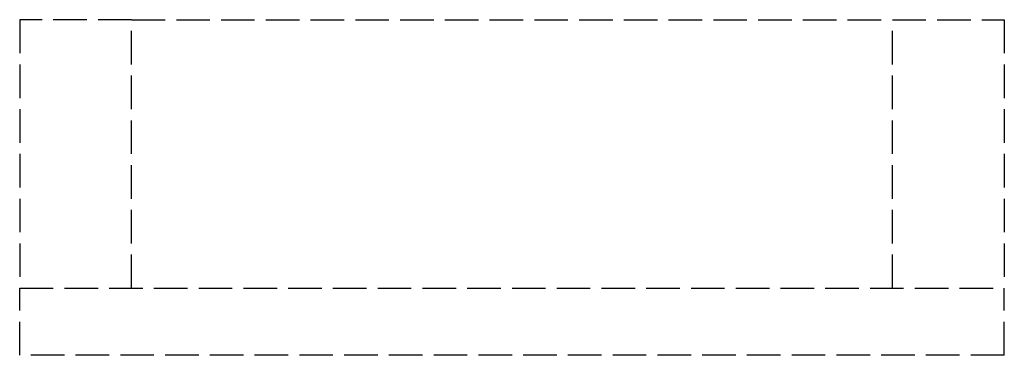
# Model space of a CAD drawing. Header units: millimetres. Extents: x 0 to 44, y 0 to 15.
import ezdxf

# ---------------------------------------------------------------- set-up
doc = ezdxf.new("R2010")
doc.units = ezdxf.units.MM
doc.header["$LTSCALE"] = 10
doc.linetypes.add('ALLCAD_Strich', pattern=[0.2, 0.15, -0.05])
doc.layers.add('BESCH_KONT_sich_schn_ansi_2d', color=40, linetype='Continuous')

msp = doc.modelspace()

# ---------------------------------------------------------------- linework, layer by layer
at = {"layer": 'BESCH_KONT_sich_schn_ansi_2d', "linetype": 'ALLCAD_Strich', "extrusion": (0, 1, -2.22045e-16)}
for p, q in [((5, 15), (0, 15)), ((0, 15), (0, 3)), ((5, 3), (5, 15)), ((5, 15), (39, 15)), ((39, 3), (39, 15)), ((39, 15), (44, 15)), ((44, 15), (44, 3)), ((0, 3), (44, 3)), ((0, 0), (0, 3)), ((38.98, 3.005), (38.983, 3.005)), ((38.98, 3), (38.98, 3.005)), ((38.982, 3), (38.982, 3.005)), ((38.983, 3), (38.983, 3.005)), ((38.986, 3.005), (38.983, 3.005)), ((38.983, 3), (38.983, 3.005)), ((38.983, 3.005), (38.983, 3.005)), ((38.983, 3), (38.983, 3.005)), ((38.983, 3.005), (38.983, 3)), ((38.984, 3), (38.984, 3.005)), ((38.986, 3), (38.986, 3.005)), ((38.987, 3), (38.987, 3.005)), ((38.987, 3.005), (38.989, 3.005)), ((38.989, 3.005), (38.991, 3.005)), ((38.989, 3), (38.989, 3.005)), ((38.989, 3), (38.989, 3.005)), ((38.99, 3), (38.99, 3.005)), ((38.993, 3.005), (38.991, 3.005)), ((38.991, 3), (38.991, 3.005)), ((38.991, 3), (38.991, 3.005)), ((38.993, 3), (38.993, 3.005)), ((38.994, 3.005), (38.997, 3.005)), ((38.994, 3), (38.994, 3.005)), ((38.996, 3), (38.996, 3.005)), ((38.997, 3), (38.997, 3.005)), ((39, 3.005), (38.997, 3.005)), ((38.997, 3), (38.997, 3.005)), ((38.997, 3.005), (38.997, 3.005)), ((38.997, 3), (38.997, 3.005)), ((38.997, 3.005), (38.997, 3)), ((38.998, 3), (38.998, 3.005)), ((44, 0), (44, 3)), ((44, 0), (0, 0))]:
    msp.add_line(p, q, dxfattribs=at)

doc.saveas('drawing.dxf')
